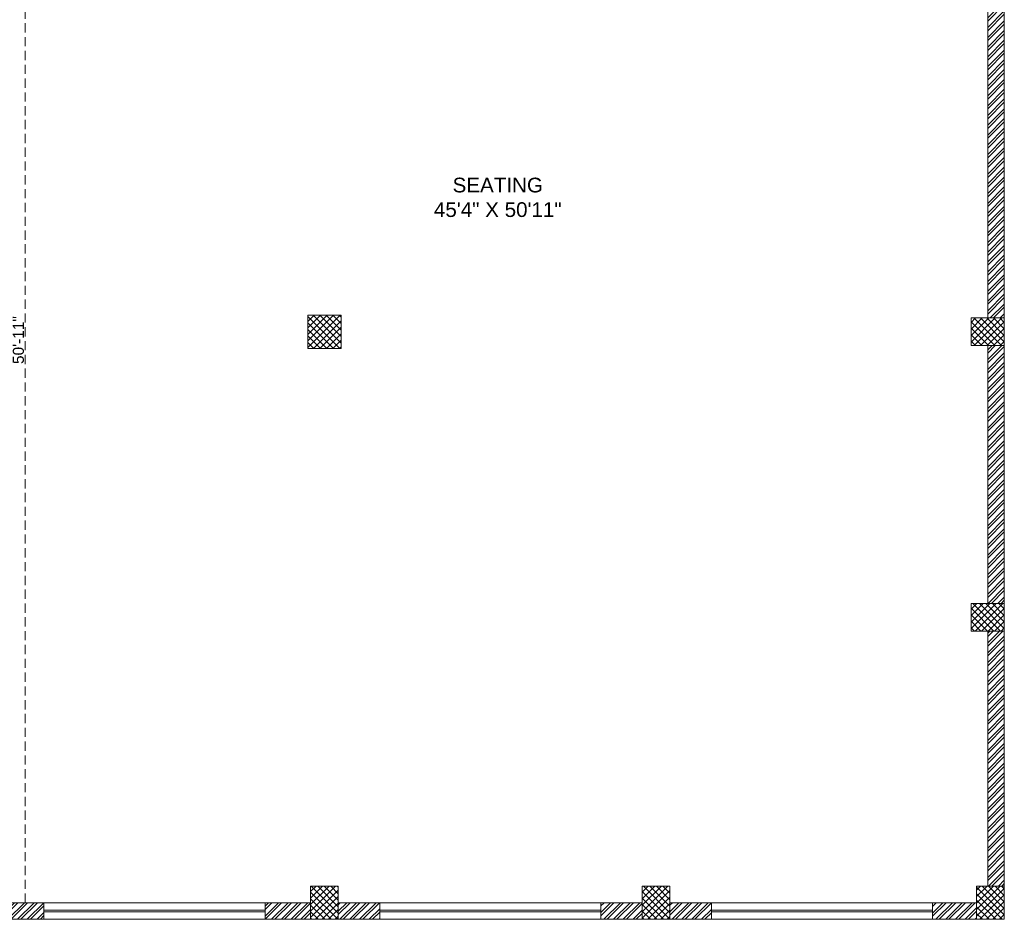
# Model space of a CAD drawing. Header units: inches. Extents: x 105152 to 158499, y 12149 to 30915.
# Tile 53 of 256: x 123990 to 124525, y 20655 to 21143. Entities that reach past the tile are written whole.
import ezdxf

# ---------------------------------------------------------------- set-up
doc = ezdxf.new("R2010")
doc.units = ezdxf.units.IN
doc.header["$MEASUREMENT"] = 0
doc.header["$PDMODE"] = 34
doc.linetypes.add('HIDDEN', pattern=[0.375, 0.25, -0.125])
for name, color, linetype, lineweight in [('AR - PLAN', 251, 'Continuous', 5), ('PD_BRICK WALL_115', 134, 'Continuous', 30), ('PD_COLUMN', 2, 'Continuous', 60), ('PD_HATCH', 45, 'Continuous', 9), ('PD_WINDOW', 140, 'Continuous', 25)]:
    doc.layers.add(name, color=color, linetype=linetype, lineweight=lineweight)
doc.layers.add('PD_025_TEXT', color=61, linetype='Continuous')
doc.layers.add('PD_DIMENSION', color=101, linetype='Continuous')
doc.styles.get("Standard").update_dxf_attribs({"font": 'arial.ttf', "height": 6})
doc.styles.add('style1', font='arial.ttf', dxfattribs={"height": 500})
doc.dimstyles.new('ISO-10', dxfattribs={"dimtxt": 6, "dimasz": 0.5, "dimexe": 1.25, "dimexo": 0.625, "dimtad": 1, "dimtoh": 1, "dimdec": 1, "dimlunit": 4, "dimtxsty": 'Standard', "dimblk": 'ARCHTICK', "dimcen": 2.5, "dimclrt": 3, "dimadec": 0, "dimazin": 0, "dimtfac": 1, "dimtdec": 1, "dimtmove": 1, "dimatfit": 3, "dimfxl": 1, "dimarcsym": 0})
pattern_1 = [(45, (144327.2833, 25769.4912), (-1.767766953, 1.767766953), []), (135, (144327.2833, 25769.4912), (-1.767766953, -1.767766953), [])]

# ---------------------------------------------------------------- blocks, each defined once
blk = doc.blocks.new('_ArchTick')
at = {"color": 0, "linetype": 'ByBlock', "const_width": 0.15}
blk.add_lwpolyline([(-0.5, -0.5), (0.5, 0.5)], dxfattribs=at)
blk = doc.blocks.new('*D644')
at = {"layer": 'Defpoints', "color": 0}
for p in [(-531.45, -328), (-530.19, -328), (-561, -939)]:
    blk.add_point(p, dxfattribs=at)
at = {"layer": 'PD_DIMENSION', "color": 0, "linetype": 'HIDDEN', "lineweight": -2, "ltscale": 20}
for p, q in [((-530.81, -328), (-532.7, -328)), ((-531.45, -939), (-531.45, -328)), ((-556.85, -939), (-530.2, -939))]:
    blk.add_line(p, q, dxfattribs=at)
at = {"layer": 'PD_DIMENSION', "color": 0, "lineweight": -2, "xscale": 0.5, "yscale": 0.5, "zscale": 0.5}
for p, rotation in [((-531.45, -328), 90), ((-531.45, -939), 270)]:
    blk.add_blockref('_ArchTick', p, dxfattribs=dict(at, rotation=rotation))
at = {"layer": 'PD_DIMENSION', "color": 3, "lineweight": 5, "insert": (-535.14, -633.5), "char_height": 6, "attachment_point": 5, "rotation": 90}
blk.add_mtext('50\'-11"', dxfattribs=at)
blk = doc.blocks.new('FIRST FLOOR PLAN 0')
at = {"layer": 'PD_HATCH', "lineweight": 5}
h = blk.add_hatch(dxfattribs=at)
h.set_pattern_fill('ANSI32', color=251, scale=10)
h.set_pattern_definition([(45, (-1110.15, -834.2493), (-2.65165, 2.65165), []), (45, (-1108.3824, -834.2493), (-2.65165, 2.65165), [])])
h.paths.add_polyline_path([(-1107, -791.5), (-1116, -791.5), (-1116, -873), (-1107, -873)])
h.paths.add_polyline_path([(-745.5, -939), (-915, -939), (-915, -948), (-745.5, -948)])
h.paths.add_polyline_path([(-561, -939), (-730.5, -939), (-730.5, -948), (-561, -948)])
h.paths.add_polyline_path([(-1107, -75), (-1116, -75), (-1116, -156.5), (-1107, -156.5)])
h.paths.add_polyline_path([(-1107, -171.5), (-1116, -171.5), (-1116, -311.5), (-1107, -311.5)])
h.paths.add_polyline_path([(-1107, -326.5), (-1116, -326.5), (-1116, -466.5), (-1107, -466.5)])
h.paths.add_polyline_path([(-1107, -481.5), (-1116, -481.5), (-1116, -621.5), (-1107, -621.5)])
h.paths.add_polyline_path([(-1107, -636.5), (-1116, -636.5), (-1116, -776.5), (-1107, -776.5)])
h.paths.add_polyline_path([(-15, 0), (-181.5, 0), (-181.5, -9), (-15, -9)])
h.paths.add_polyline_path([(-196.5, 0), (-361.5, 0), (-361.5, -9), (-196.5, -9)])
h.paths.add_polyline_path([(-376.5, 0), (-546, 0), (-546, -9), (-376.5, -9)])
h.paths.add_polyline_path([(-561, 0), (-730.5, 0), (-730.5, -9), (-561, -9)])
h.paths.add_polyline_path([(-930, 0), (-1041, 0), (-1041, -9), (-930, -9)])
h.paths.add_polyline_path([(-1056, 0), (-1116, 0), (-1116, -60), (-1107, -60), (-1107, -9), (-1056, -9)])
h.paths.add_polyline_path([(-1107, -888), (-1116, -888), (-1116, -948), (-1056, -948), (-1056, -939), (-1107, -939)])
h.paths.add_polyline_path([(-930, -939), (-1041, -939), (-1041, -948), (-930, -948)])
h.paths.add_polyline_path([(-521.25, -939), (-546, -939), (-546, -948), (-521.25, -948)])
h.paths.add_polyline_path([(-376.5, -939), (-401.25, -939), (-401.25, -948), (-376.5, -948)])
h.paths.add_polyline_path([(-339, -939), (-361.5, -939), (-361.5, -948), (-339, -948)])
h.paths.add_polyline_path([(-196.5, -939), (-219, -939), (-219, -948), (-196.5, -948)])
h.paths.add_polyline_path([(-159, -939), (-181.5, -939), (-181.5, -948), (-159, -948)])
h.paths.add_polyline_path([(-15, -939), (-39, -939), (-39, -948), (-15, -948)])
h.paths.add_polyline_path([(0, -930), (-9, -930)])
h.paths.add_polyline_path([(0, -791.5), (-9, -791.5), (-9, -930), (0, -930)])
h.paths.add_polyline_path([(0, -636.5), (-9, -636.5), (-9, -776.5), (0, -776.5)])
h.paths.add_polyline_path([(0, -326.5), (-9, -326.5), (-9, -621.5), (0, -621.5)])
h.paths.add_polyline_path([(0, -18), (-9, -18), (-9, -156.5), (0, -156.5)])
h.paths.add_polyline_path([(-18, -159.5), (-123, -159.5), (-123, -168.5), (-18, -168.5)])
h.paths.add_polyline_path([(-123, -171.5), (-132, -171.5), (-132, -249.5), (-123, -249.5)])
h.paths.add_polyline_path([(-132, -159.5), (-204, -159.5), (-204, -168.5), (-132, -168.5)])
h.paths.add_polyline_path([(-204, -171.5), (-213, -171.5), (-213, -249.5), (-204, -249.5)])
h.paths.add_polyline_path([(-213, -159.5), (-294, -159.5), (-294, -261.5), (-267, -261.5), (-267, -252.5), (-285, -252.5), (-285, -168.5), (-213, -168.5)])
h.paths.add_polyline_path([(-213, -252.5), (-231, -252.5), (-231, -261.5), (-213, -261.5)], flags=17)
h.paths.add_polyline_path([(-186, -252.5), (-204, -252.5), (-204, -261.5), (-186, -261.5)])
h.paths.add_polyline_path([(-132, -252.5), (-150, -252.5), (-150, -261.5), (-132, -261.5)])
h.paths.add_polyline_path([(-123, -261.5), (-132, -261.5), (-132, -324.5), (-123, -324.5)])
h.paths.add_polyline_path([(0, -310.5), (-9, -310.5), (-9, -311.5), (0, -311.5)])
h.paths.add_polyline_path([(0, -171.5), (-9, -171.5), (-9, -190.5), (0, -190.5)])
h.paths.add_polyline_path([(-878.25, -9), (-878.25, 0), (-915, 0), (-915, -9)])
h.paths.add_polyline_path([(-782.25, 0), (-782.25, -9), (-745.5, -9), (-745.5, 0)])
h = blk.add_hatch(dxfattribs=at)
h.set_pattern_fill('ANSI37', color=251, scale=20)
h.set_pattern_definition(pattern_1)
h.paths.add_polyline_path([(-360, -638), (-360, -620), (-378, -620), (-378, -638)])
h = blk.add_hatch(dxfattribs=at)
h.set_pattern_fill('ANSI37', color=251, scale=20)
h.set_pattern_definition(pattern_1)
h.paths.add_polyline_path([(0, -621.5), (0, -636.5), (-18, -636.5), (-18, -621.5)])
h = blk.add_hatch(dxfattribs=at)
h.set_pattern_fill('ANSI37', color=251, scale=20)
h.set_pattern_definition(pattern_1)
h.paths.add_polyline_path([(0, -791.5), (0, -776.5), (-18, -776.5), (-18, -791.5)])
h = blk.add_hatch(dxfattribs=at)
h.set_pattern_fill('ANSI37', color=251, scale=20)
h.set_pattern_definition(pattern_1)
h.paths.add_polyline_path([(-361.5, -948), (-376.5, -948), (-376.5, -930), (-361.5, -930)])
h = blk.add_hatch(dxfattribs=at)
h.set_pattern_fill('ANSI37', color=251, scale=20)
h.set_pattern_definition(pattern_1)
h.paths.add_polyline_path([(-181.5, -948), (-196.5, -948), (-196.5, -930), (-181.5, -930)])
h = blk.add_hatch(dxfattribs=at)
h.set_pattern_fill('ANSI37', color=251, scale=20)
h.set_pattern_definition(pattern_1)
h.paths.add_polyline_path([(0, -948), (-15, -948), (-15, -930), (0, -930)])
at = {"layer": 'PD_BRICK WALL_115', "color": 251, "lineweight": 5}
for p, q in [((0, -621.5), (0, -310.5)), ((-9, -621.5), (-9, -326.5)), ((-9, -636.5), (-9, -776.5)), ((0, -636.5), (0, -776.5)), ((-9, -791.5), (-9, -930)), ((0, -791.5), (0, -930)), ((-546, -939), (-521.25, -939)), ((-521.25, -939), (-521.25, -948)), ((-401.25, -939), (-376.5, -939)), ((-401.25, -939), (-401.25, -948)), ((-361.5, -939), (-339, -939)), ((-339, -939), (-339, -948)), ((-219, -939), (-196.5, -939)), ((-219, -939), (-219, -948)), ((-181.5, -939), (-159, -939)), ((-159, -939), (-159, -948)), ((-39, -939), (-15, -939)), ((-39, -939), (-39, -948)), ((-546, -948), (-521.25, -948)), ((-401.25, -948), (-339, -948)), ((-219, -948), (-159, -948)), ((-39, -948), (0, -948))]:
    blk.add_line(p, q, dxfattribs=at)
at = {"layer": 'PD_COLUMN', "color": 251, "lineweight": 5}
for points in [[(-360, -638), (-360, -620), (-378, -620), (-378, -638)], [(0, -621.5), (0, -636.5), (-18, -636.5), (-18, -621.5)], [(0, -791.5), (0, -776.5), (-18, -776.5), (-18, -791.5)], [(-361.5, -930), (-376.5, -930), (-376.5, -948), (-361.5, -948)], [(-181.5, -930), (-196.5, -930), (-196.5, -948), (-181.5, -948)], [(0, -930), (-15, -930), (-15, -948), (0, -948)]]:
    blk.add_lwpolyline(points, close=True, dxfattribs=at)
at = {"layer": 'PD_WINDOW', "color": 251, "lineweight": 5}
for p, q in [((-521.25, -939), (-401.25, -939)), ((-339, -939), (-219, -939)), ((-39, -939), (-159, -939)), ((-521.25, -943), (-401.25, -943)), ((-521.25, -944), (-401.25, -944)), ((-339, -943), (-219, -943)), ((-339, -944), (-219, -944)), ((-39, -943), (-159, -943)), ((-39, -944), (-159, -944)), ((-521.25, -948), (-401.25, -948)), ((-339, -948), (-219, -948)), ((-39, -948), (-159, -948))]:
    blk.add_line(p, q, dxfattribs=at)
at = {"layer": 'PD_025_TEXT', "color": 251, "insert": (-356.39, -545.32), "char_height": 8, "width": 162.9076, "attachment_point": 1, "style": 'style1'}
blk.add_mtext('\\pxqc;SEATING\\P45\'4" X 50\'11"', dxfattribs=at)
at = {"layer": 'PD_DIMENSION', "color": 251, "lineweight": 5, "ltscale": 20}
dim = blk.add_linear_dim(base=(-531.45, -328), p1=(-561, -939), p2=(-530.19, -328), angle=90, dimstyle='ISO-10', override={"dimfxl": 25.4, "dimfxlon": 1, "dimarcsym": 1}, dxfattribs=at)
dim.commit()
dim.dimension.update_dxf_attribs({"geometry": '*D644', "text_midpoint": (-535.14, -633.5)})

msp = doc.modelspace()

# ---------------------------------------------------------------- block references
at = {"layer": 'AR - PLAN', "color": 251}
msp.add_blockref('FIRST FLOOR PLAN 0', (124524.88, 21602.6), dxfattribs=at)

doc.saveas('drawing.dxf')
